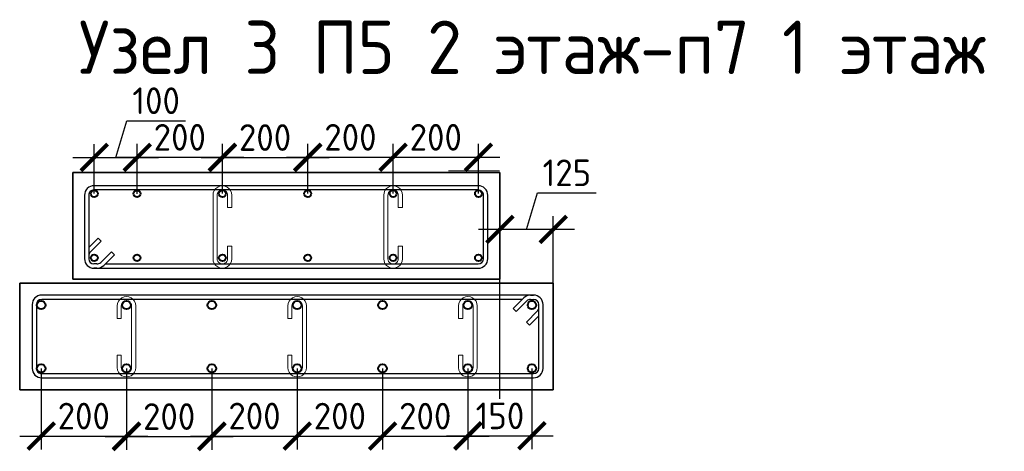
# Model space of a CAD drawing. Header units: millimetres. Extents: x 263826 to 1585445, y -423071 to 70137.
# Tile 9 of 256: x 297742 to 306969, y -243933 to -239886. Entities that reach past the tile are written whole.
import ezdxf

# ---------------------------------------------------------------- set-up
doc = ezdxf.new("R2010")
doc.units = ezdxf.units.MM
doc.linetypes.add('HIDDEN2', pattern=[4.7625, 3.175, -1.5875])
for name, color, linetype, lineweight in [('1 Стены', 3, 'Continuous', 30), ('Арм_шпильки', 143, 'Continuous', 18), ('Армирование', 3, 'Continuous', 40), ('Узлы', 7, 'Continuous', 0)]:
    doc.layers.add(name, color=color, linetype=linetype, lineweight=lineweight)
doc.layers.add('Колонна_ бетон', color=7, linetype='Continuous', lineweight=50, true_color=0xb4b496)
doc.styles.add('GOST 2.304', font='CS_Gost2304.shx')
doc.styles.add('GOST-2.304_Type-B', font='GOST_Common.ttf')
doc.dimstyles.new('СПДС', dxfattribs={"dimscale": 100, "dimtxt": 2.5, "dimasz": 2.5, "dimexe": 1.25, "dimexo": 0, "dimtad": 1, "dimdec": 0, "dimtxsty": 'GOST-2.304_Type-B', "dimblk": 'ARCHTICK', "dimcen": 2.5, "dimdle": 2, "dimadec": 0, "dimazin": 2, "dimtfac": 0.75, "dimtdec": 0, "dimtmove": 1, "dimatfit": 3, "dimfxl": 1, "dimtolj": 1, "dimarcsym": 1})

# ---------------------------------------------------------------- blocks, each defined once
blk = doc.blocks.new('*U406')
at = {"color": 0, "linetype": 'ByBlock', "lineweight": -2}
for p, q in [((162.8, 944.4), (12.5, 944.4)), ((162.8, 934.4), (12.5, 934.4)), ((38.8, 934.4), (60.9, 912.3)), ((-10, 921.9), (-10, 12.5)), ((-10, 914.9), (-10, 921.9)), ((0, 914.9), (0, 921.9)), ((53.8, 905.3), (28.3, 930.7)), ((60.9, 912.3), (53.8, 905.3)), ((175.3, 12.5), (175.3, 921.9)), ((185.3, 12.5), (185.3, 921.9)), ((22, 873.5), (-3.4, 899)), ((0, 895.6), (0, 12.5)), ((3.7, 906), (29.1, 880.6)), ((29.1, 880.6), (22, 873.5)), ((12.5, 0), (162.8, 0)), ((12.5, -10), (162.8, -10))]:
    blk.add_line(p, q, dxfattribs=at)
for centre, radius, start, end in [((12.5, 921.9), 22.5, 90, 180), ((12.5, 921.9), 12.5, 90, 180), ((19.5, 921.9), 12.5, 45, 90), ((162.8, 921.9), 22.5, 0, 90), ((162.8, 921.9), 12.5, 0, 90), ((12.5, 914.9), 22.5, 180, 225), ((12.5, 914.9), 12.5, 180, 225), ((12.5, 12.5), 22.5, 180, 270), ((12.5, 12.5), 12.5, 180, 270), ((162.8, 12.5), 12.5, 270, 0), ((162.8, 12.5), 22.5, 270, 0)]:
    blk.add_arc(centre, radius, start, end, dxfattribs=at)
at = {"style": 'GOST 2.304', "oblique": 15, "flags": 9}
for tag, p in [('ДИАМЕТР', (-52.8, -63)), ('КЛАСС', (-53, -68.7)), ('ПОЗИЦИЯ', (-52.3, -58)), ('ДЛИНА', (-52.5, -73.8)), ('МАССА', (-52.3, -78.3))]:
    blk.add_attdef(tag, p, '', height=2.5, dxfattribs=at)
blk = doc.blocks.new('*U407')
for p, q in [((-8, 0), (-7.4, 4.7)), ((-7.4, 4.7), (-5.6, 9)), ((-5.6, 9), (-2.7, 12.7)), ((-2.7, 12.7), (1, 15.6)), ((1, 15.6), (5.3, 17.4)), ((5.3, 17.4), (10, 18)), ((34, 18), (10, 18)), ((10, 10), (34, 10)), ((34, 10), (34, 18)), ((108.4, 18), (132.4, 18)), ((108.4, 10), (108.4, 18)), ((132.4, 10), (108.4, 10)), ((137, 17.4), (132.4, 18)), ((141.4, 15.6), (137, 17.4)), ((145.1, 12.7), (141.4, 15.6)), ((148, 9), (145.1, 12.7)), ((149.8, 4.7), (148, 9)), ((150.4, 0), (149.8, 4.7)), ((149.8, -4.7), (150.4, 0)), ((-7.4, -4.7), (-8, 0)), ((-5.6, -9), (-7.4, -4.7)), ((-2.7, -12.7), (-5.6, -9)), ((1, -15.6), (-2.7, -12.7)), ((5.3, -17.4), (1, -15.6)), ((10, -18), (5.3, -17.4)), ((10, -18), (132.4, -18)), ((132.4, -18), (137, -17.4)), ((137, -17.4), (141.4, -15.6)), ((141.4, -15.6), (145.1, -12.7)), ((145.1, -12.7), (148, -9)), ((148, -9), (149.8, -4.7))]:
    blk.add_line(p, q)
at = {"color": 0, "linetype": 'ByBlock', "lineweight": -2}
for p, q in [((0, 0), (0.3, 2.6)), ((0.3, 2.6), (1.3, 5)), ((1.3, 5), (2.9, 7.1)), ((2.9, 7.1), (5, 8.7)), ((5, 8.7), (7.4, 9.7)), ((7.4, 9.7), (10, 10)), ((135, 9.7), (132.4, 10)), ((137.4, 8.7), (135, 9.7)), ((139.5, 7.1), (137.4, 8.7)), ((141.1, 5), (139.5, 7.1)), ((142.1, 2.6), (141.1, 5)), ((142.4, 0), (142.1, 2.6)), ((142.1, -2.6), (142.4, 0)), ((0.3, -2.6), (0, 0)), ((1.3, -5), (0.3, -2.6)), ((2.9, -7.1), (1.3, -5)), ((5, -8.7), (2.9, -7.1)), ((7.4, -9.7), (5, -8.7)), ((10, -10), (7.4, -9.7)), ((10, -10), (132.4, -10)), ((132.4, -10), (135, -9.7)), ((135, -9.7), (137.4, -8.7)), ((137.4, -8.7), (139.5, -7.1)), ((139.5, -7.1), (141.1, -5)), ((141.1, -5), (142.1, -2.6))]:
    blk.add_line(p, q, dxfattribs=at)
at = {"style": 'GOST 2.304', "oblique": 15, "flags": 9}
for tag, p in [('ПОЗИЦИЯ', (118, -56.6)), ('ДИАМЕТР', (117.8, -62.2)), ('ДЛИНА', (118.1, -72.5)), ('КЛАСС', (118, -67.8)), ('МАССА', (118.7, -78.2))]:
    blk.add_attdef(tag, p, '', height=2.5, dxfattribs=at)
blk = doc.blocks.new('*U2406')
at = {"color": 0, "linetype": 'ByBlock', "lineweight": -2}
for p, q in [((163.3, 1198.9), (12.5, 1198.9)), ((163.3, 1188.9), (12.5, 1188.9)), ((38.8, 1188.9), (60.9, 1166.9)), ((-10, 1176.4), (-10, 12.5)), ((-10, 1169.4), (-10, 1176.4)), ((0, 1169.4), (0, 1176.4)), ((53.8, 1159.8), (28.3, 1185.2)), ((60.9, 1166.9), (53.8, 1159.8)), ((175.8, 12.5), (175.8, 1176.4)), ((185.8, 12.5), (185.8, 1176.4)), ((22, 1128), (-3.4, 1153.5)), ((0, 1150.1), (0, 12.5)), ((3.7, 1160.6), (29.1, 1135.1)), ((29.1, 1135.1), (22, 1128)), ((12.5, 0), (163.3, 0)), ((12.5, -10), (163.3, -10))]:
    blk.add_line(p, q, dxfattribs=at)
for centre, radius, start, end in [((12.5, 1176.4), 22.5, 90, 180), ((12.5, 1176.4), 12.5, 90, 180), ((19.5, 1176.4), 12.5, 45, 90), ((163.3, 1176.4), 22.5, 0, 90), ((163.3, 1176.4), 12.5, 0, 90), ((12.5, 1169.4), 22.5, 180, 225), ((12.5, 1169.4), 12.5, 180, 225), ((12.5, 12.5), 22.5, 180, 270), ((12.5, 12.5), 12.5, 180, 270), ((163.3, 12.5), 12.5, 270, 0), ((163.3, 12.5), 22.5, 270, 0)]:
    blk.add_arc(centre, radius, start, end, dxfattribs=at)
at = {"style": 'GOST 2.304', "oblique": 15, "flags": 9}
for tag, p in [('ДИАМЕТР', (-52.8, -63)), ('КЛАСС', (-53, -68.7)), ('ПОЗИЦИЯ', (-52.3, -58)), ('ДЛИНА', (-52.5, -73.8)), ('МАССА', (-52.3, -78.3))]:
    blk.add_attdef(tag, p, '', height=2.5, dxfattribs=at)
blk = doc.blocks.new('*U2407')
for p, q in [((-8, 0), (-7.4, 4.7)), ((-7.4, 4.7), (-5.6, 9)), ((-5.6, 9), (-2.7, 12.7)), ((-2.7, 12.7), (1, 15.6)), ((1, 15.6), (5.3, 17.4)), ((5.3, 17.4), (10, 18)), ((34, 18), (10, 18)), ((10, 10), (34, 10)), ((34, 10), (34, 18)), ((104.5, 18), (128.5, 18)), ((104.5, 10), (104.5, 18)), ((128.5, 10), (104.5, 10)), ((133.2, 17.4), (128.5, 18)), ((137.5, 15.6), (133.2, 17.4)), ((141.2, 12.7), (137.5, 15.6)), ((144.1, 9), (141.2, 12.7)), ((145.9, 4.7), (144.1, 9)), ((146.5, 0), (145.9, 4.7)), ((145.9, -4.7), (146.5, 0)), ((-7.4, -4.7), (-8, 0)), ((-5.6, -9), (-7.4, -4.7)), ((-2.7, -12.7), (-5.6, -9)), ((1, -15.6), (-2.7, -12.7)), ((5.3, -17.4), (1, -15.6)), ((10, -18), (5.3, -17.4)), ((10, -18), (128.5, -18)), ((128.5, -18), (133.2, -17.4)), ((133.2, -17.4), (137.5, -15.6)), ((137.5, -15.6), (141.2, -12.7)), ((141.2, -12.7), (144.1, -9)), ((144.1, -9), (145.9, -4.7))]:
    blk.add_line(p, q)
at = {"color": 0, "linetype": 'ByBlock', "lineweight": -2}
for p, q in [((0, 0), (0.3, 2.6)), ((0.3, 2.6), (1.3, 5)), ((1.3, 5), (2.9, 7.1)), ((2.9, 7.1), (5, 8.7)), ((5, 8.7), (7.4, 9.7)), ((7.4, 9.7), (10, 10)), ((131.1, 9.7), (128.5, 10)), ((133.5, 8.7), (131.1, 9.7)), ((135.6, 7.1), (133.5, 8.7)), ((137.2, 5), (135.6, 7.1)), ((138.2, 2.6), (137.2, 5)), ((138.5, 0), (138.2, 2.6)), ((138.2, -2.6), (138.5, 0)), ((0.3, -2.6), (0, 0)), ((1.3, -5), (0.3, -2.6)), ((2.9, -7.1), (1.3, -5)), ((5, -8.7), (2.9, -7.1)), ((7.4, -9.7), (5, -8.7)), ((10, -10), (7.4, -9.7)), ((10, -10), (128.5, -10)), ((128.5, -10), (131.1, -9.7)), ((131.1, -9.7), (133.5, -8.7)), ((133.5, -8.7), (135.6, -7.1)), ((135.6, -7.1), (137.2, -5)), ((137.2, -5), (138.2, -2.6))]:
    blk.add_line(p, q, dxfattribs=at)
at = {"style": 'GOST 2.304', "oblique": 15, "flags": 9}
for tag, p in [('ПОЗИЦИЯ', (118, -56.6)), ('ДИАМЕТР', (117.8, -62.2)), ('ДЛИНА', (118.1, -72.5)), ('КЛАСС', (118, -67.8)), ('МАССА', (118.7, -78.2))]:
    blk.add_attdef(tag, p, '', height=2.5, dxfattribs=at)
blk = doc.blocks.new('_ArchTick')
at = {"color": 0, "linetype": 'ByBlock', "const_width": 0.15}
blk.add_lwpolyline([(-0.5, -0.5), (0.5, 0.5)], dxfattribs=at)
blk = doc.blocks.new('*D3478')
at = {"color": 0, "lineweight": -2, "transparency": 16777216}
for p, q in [((302491.7, -241853.1), (302594.8, -241509.4)), ((302594.8, -241509.4), (303144.8, -241509.4)), ((302241.7, -243440.6), (302241.7, -241728.1)), ((302741.7, -242355.2), (302741.7, -241728.1)), ((302941.7, -241853.1), (302041.7, -241853.1))]:
    blk.add_line(p, q, dxfattribs=at)
at = {"layer": 'DEFPOINTS', "color": 0, "lineweight": 0, "transparency": 16777216}
for p in [(302241.7, -241853.1), (302741.7, -242355.2, 5980), (302241.7, -243440.6, 5980)]:
    blk.add_point(p, dxfattribs=at)
at = {"color": 0, "lineweight": -2, "transparency": 16777216, "xscale": 250, "yscale": 250, "zscale": 250, "rotation": 180}
blk.add_blockref('_ArchTick', (302241.7, -241853.1), dxfattribs=at)
at = {"color": 0, "lineweight": -2, "transparency": 16777216, "xscale": 250, "yscale": 250, "zscale": 250}
blk.add_blockref('_ArchTick', (302741.7, -241853.1), dxfattribs=at)
at = {"color": 0, "transparency": 16777216, "insert": (302869.8, -241321.9), "char_height": 250, "attachment_point": 5, "style": 'GOST-2.304_Type-B'}
blk.add_mtext('\\A1;125', dxfattribs=at)
blk = doc.blocks.new('*D3497')
at = {"color": 0, "lineweight": -2, "transparency": 16777216}
for p, q in [((298642.1, -241177.4), (298745.3, -240833.7)), ((298745.3, -240833.7), (299295.3, -240833.7)), ((298441.1, -241517.2), (298441.1, -241052.4)), ((298843.2, -241518), (298843.2, -241052.4)), ((298241.1, -241177.4), (299043.2, -241177.4))]:
    blk.add_line(p, q, dxfattribs=at)
at = {"layer": 'DEFPOINTS', "color": 0, "lineweight": 0, "transparency": 16777216}
for p in [(298843.2, -241177.4), (298441.1, -241517.2, 2880), (298843.2, -241518)]:
    blk.add_point(p, dxfattribs=at)
at = {"color": 0, "lineweight": -2, "transparency": 16777216, "xscale": 250, "yscale": 250, "zscale": 250, "rotation": 180}
blk.add_blockref('_ArchTick', (298441.1, -241177.4), dxfattribs=at)
at = {"color": 0, "lineweight": -2, "transparency": 16777216, "xscale": 250, "yscale": 250, "zscale": 250}
blk.add_blockref('_ArchTick', (298843.2, -241177.4), dxfattribs=at)
at = {"color": 0, "transparency": 16777216, "insert": (299020.3, -240646.2), "char_height": 250, "attachment_point": 5, "style": 'GOST-2.304_Type-B'}
blk.add_mtext('\\A1;100', dxfattribs=at)
blk = doc.blocks.new('*D3498')
at = {"color": 0, "lineweight": -2, "transparency": 16777216}
for p, q in [((298843.2, -241518), (298843.2, -241051.7)), ((299641.1, -241517.2), (299641.1, -241051.7)), ((298643.2, -241176.7), (299841.1, -241176.7))]:
    blk.add_line(p, q, dxfattribs=at)
at = {"layer": 'DEFPOINTS', "color": 0, "lineweight": 0, "transparency": 16777216}
for p in [(299641.1, -241176.7), (298843.2, -241518), (299641.1, -241517.2, 2880)]:
    blk.add_point(p, dxfattribs=at)
at = {"color": 0, "lineweight": -2, "transparency": 16777216, "xscale": 250, "yscale": 250, "zscale": 250, "rotation": 180}
blk.add_blockref('_ArchTick', (298843.2, -241176.7), dxfattribs=at)
at = {"color": 0, "lineweight": -2, "transparency": 16777216, "xscale": 250, "yscale": 250, "zscale": 250}
blk.add_blockref('_ArchTick', (299641.1, -241176.7), dxfattribs=at)
at = {"color": 0, "transparency": 16777216, "insert": (299242.1, -240989.2), "char_height": 250, "attachment_point": 5, "style": 'GOST-2.304_Type-B'}
blk.add_mtext('\\A1;200', dxfattribs=at)
blk = doc.blocks.new('*D3499')
at = {"color": 0, "lineweight": -2, "transparency": 16777216}
for p, q in [((299641.1, -241517.2), (299641.1, -241053.8)), ((300441.1, -241517.2), (300441.1, -241053.8)), ((299441.1, -241178.8), (300641.1, -241178.8))]:
    blk.add_line(p, q, dxfattribs=at)
at = {"layer": 'DEFPOINTS', "color": 0, "lineweight": 0, "transparency": 16777216}
for p in [(300441.1, -241178.8), (299641.1, -241517.2), (300441.1, -241517.2, 2880)]:
    blk.add_point(p, dxfattribs=at)
at = {"color": 0, "lineweight": -2, "transparency": 16777216, "xscale": 250, "yscale": 250, "zscale": 250, "rotation": 180}
blk.add_blockref('_ArchTick', (299641.1, -241178.8), dxfattribs=at)
at = {"color": 0, "lineweight": -2, "transparency": 16777216, "xscale": 250, "yscale": 250, "zscale": 250}
blk.add_blockref('_ArchTick', (300441.1, -241178.8), dxfattribs=at)
at = {"color": 0, "transparency": 16777216, "insert": (300041.1, -240991.3), "char_height": 250, "attachment_point": 5, "style": 'GOST-2.304_Type-B'}
blk.add_mtext('\\A1;200', dxfattribs=at)
blk = doc.blocks.new('*D3500')
at = {"color": 0, "lineweight": -2, "transparency": 16777216}
for p, q in [((300441.1, -241517.2), (300441.1, -241051.6)), ((301241.1, -241517.2), (301241.1, -241051.6)), ((300241.1, -241176.6), (301441.1, -241176.6))]:
    blk.add_line(p, q, dxfattribs=at)
at = {"layer": 'DEFPOINTS', "color": 0, "lineweight": 0, "transparency": 16777216}
for p in [(301241.1, -241176.6), (300441.1, -241517.2), (301241.1, -241517.2, 2880)]:
    blk.add_point(p, dxfattribs=at)
at = {"color": 0, "lineweight": -2, "transparency": 16777216, "xscale": 250, "yscale": 250, "zscale": 250, "rotation": 180}
blk.add_blockref('_ArchTick', (300441.1, -241176.6), dxfattribs=at)
at = {"color": 0, "lineweight": -2, "transparency": 16777216, "xscale": 250, "yscale": 250, "zscale": 250}
blk.add_blockref('_ArchTick', (301241.1, -241176.6), dxfattribs=at)
at = {"color": 0, "transparency": 16777216, "insert": (300841.1, -240989.1), "char_height": 250, "attachment_point": 5, "style": 'GOST-2.304_Type-B'}
blk.add_mtext('\\A1;200', dxfattribs=at)
blk = doc.blocks.new('*D3501')
at = {"color": 0, "lineweight": -2, "transparency": 16777216}
for p, q in [((301241.1, -241517.2), (301241.1, -241051.7)), ((302041.1, -241517.2), (302041.1, -241051.7)), ((301041.1, -241176.7), (302241.1, -241176.7))]:
    blk.add_line(p, q, dxfattribs=at)
at = {"layer": 'DEFPOINTS', "color": 0, "lineweight": 0, "transparency": 16777216}
for p in [(302041.1, -241176.7), (301241.1, -241517.2), (302041.1, -241517.2, 2880)]:
    blk.add_point(p, dxfattribs=at)
at = {"color": 0, "lineweight": -2, "transparency": 16777216, "xscale": 250, "yscale": 250, "zscale": 250, "rotation": 180}
blk.add_blockref('_ArchTick', (301241.1, -241176.7), dxfattribs=at)
at = {"color": 0, "lineweight": -2, "transparency": 16777216, "xscale": 250, "yscale": 250, "zscale": 250}
blk.add_blockref('_ArchTick', (302041.1, -241176.7), dxfattribs=at)
at = {"color": 0, "transparency": 16777216, "insert": (301641.1, -240989.2), "char_height": 250, "attachment_point": 5, "style": 'GOST-2.304_Type-B'}
blk.add_mtext('\\A1;200', dxfattribs=at)
blk = doc.blocks.new('*D3502')
at = {"color": 0, "lineweight": -2, "transparency": 16777216}
for p, q in [((297942.3, -243155.2), (297942.3, -243915.2)), ((298742.3, -243155.2), (298742.3, -243915.2)), ((297742.3, -243790.2), (298942.3, -243790.2))]:
    blk.add_line(p, q, dxfattribs=at)
at = {"layer": 'DEFPOINTS', "color": 0, "lineweight": 0, "transparency": 16777216}
for p in [(297942.3, -243155.2, 5980), (298742.3, -243155.2, 5980), (298742.3, -243790.2)]:
    blk.add_point(p, dxfattribs=at)
at = {"color": 0, "lineweight": -2, "transparency": 16777216, "xscale": 250, "yscale": 250, "zscale": 250, "rotation": 180}
blk.add_blockref('_ArchTick', (297942.3, -243790.2), dxfattribs=at)
at = {"color": 0, "lineweight": -2, "transparency": 16777216, "xscale": 250, "yscale": 250, "zscale": 250}
blk.add_blockref('_ArchTick', (298742.3, -243790.2), dxfattribs=at)
at = {"color": 0, "transparency": 16777216, "insert": (298342.3, -243602.7), "char_height": 250, "attachment_point": 5, "style": 'GOST-2.304_Type-B'}
blk.add_mtext('\\A1;200', dxfattribs=at)
blk = doc.blocks.new('*D3503')
at = {"color": 0, "lineweight": -2, "transparency": 16777216}
for p, q in [((298742.3, -243155.2), (298742.3, -243919.7)), ((299542.3, -243155.2), (299542.3, -243919.7)), ((298542.3, -243794.7), (299742.3, -243794.7))]:
    blk.add_line(p, q, dxfattribs=at)
at = {"layer": 'DEFPOINTS', "color": 0, "lineweight": 0, "transparency": 16777216}
for p in [(298742.3, -243155.2), (299542.3, -243155.2, 5980), (299542.3, -243794.7)]:
    blk.add_point(p, dxfattribs=at)
at = {"color": 0, "lineweight": -2, "transparency": 16777216, "xscale": 250, "yscale": 250, "zscale": 250, "rotation": 180}
blk.add_blockref('_ArchTick', (298742.3, -243794.7), dxfattribs=at)
at = {"color": 0, "lineweight": -2, "transparency": 16777216, "xscale": 250, "yscale": 250, "zscale": 250}
blk.add_blockref('_ArchTick', (299542.3, -243794.7), dxfattribs=at)
at = {"color": 0, "transparency": 16777216, "insert": (299142.3, -243607.2), "char_height": 250, "attachment_point": 5, "style": 'GOST-2.304_Type-B'}
blk.add_mtext('\\A1;200', dxfattribs=at)
blk = doc.blocks.new('*D3504')
at = {"color": 0, "lineweight": -2, "transparency": 16777216}
for p, q in [((299542.3, -243155.2), (299542.3, -243914.5)), ((300342.3, -243155.2), (300342.3, -243914.5)), ((299342.3, -243789.5), (300542.3, -243789.5))]:
    blk.add_line(p, q, dxfattribs=at)
at = {"layer": 'DEFPOINTS', "color": 0, "lineweight": 0, "transparency": 16777216}
for p in [(299542.3, -243155.2), (300342.3, -243155.2, 5980), (300342.3, -243789.5)]:
    blk.add_point(p, dxfattribs=at)
at = {"color": 0, "lineweight": -2, "transparency": 16777216, "xscale": 250, "yscale": 250, "zscale": 250, "rotation": 180}
blk.add_blockref('_ArchTick', (299542.3, -243789.5), dxfattribs=at)
at = {"color": 0, "lineweight": -2, "transparency": 16777216, "xscale": 250, "yscale": 250, "zscale": 250}
blk.add_blockref('_ArchTick', (300342.3, -243789.5), dxfattribs=at)
at = {"color": 0, "transparency": 16777216, "insert": (299942.3, -243602), "char_height": 250, "attachment_point": 5, "style": 'GOST-2.304_Type-B'}
blk.add_mtext('\\A1;200', dxfattribs=at)
blk = doc.blocks.new('*D3505')
at = {"color": 0, "lineweight": -2, "transparency": 16777216}
for p, q in [((300342.3, -243155.2), (300342.3, -243915.6)), ((301142.3, -243155.2), (301142.3, -243915.6)), ((300142.3, -243790.6), (301342.3, -243790.6))]:
    blk.add_line(p, q, dxfattribs=at)
at = {"layer": 'DEFPOINTS', "color": 0, "lineweight": 0, "transparency": 16777216}
for p in [(300342.3, -243155.2), (301142.3, -243155.2, 5980), (301142.3, -243790.6)]:
    blk.add_point(p, dxfattribs=at)
at = {"color": 0, "lineweight": -2, "transparency": 16777216, "xscale": 250, "yscale": 250, "zscale": 250, "rotation": 180}
blk.add_blockref('_ArchTick', (300342.3, -243790.6), dxfattribs=at)
at = {"color": 0, "lineweight": -2, "transparency": 16777216, "xscale": 250, "yscale": 250, "zscale": 250}
blk.add_blockref('_ArchTick', (301142.3, -243790.6), dxfattribs=at)
at = {"color": 0, "transparency": 16777216, "insert": (300742.3, -243603.1), "char_height": 250, "attachment_point": 5, "style": 'GOST-2.304_Type-B'}
blk.add_mtext('\\A1;200', dxfattribs=at)
blk = doc.blocks.new('*D3506')
at = {"color": 0, "lineweight": -2, "transparency": 16777216}
for p, q in [((301142.3, -243155.2), (301142.3, -243915.8)), ((301942.3, -243155.2), (301942.3, -243915.8)), ((300942.3, -243790.8), (302142.3, -243790.8))]:
    blk.add_line(p, q, dxfattribs=at)
at = {"layer": 'DEFPOINTS', "color": 0, "lineweight": 0, "transparency": 16777216}
for p in [(301142.3, -243155.2), (301942.3, -243155.2, 5980), (301942.3, -243790.8)]:
    blk.add_point(p, dxfattribs=at)
at = {"color": 0, "lineweight": -2, "transparency": 16777216, "xscale": 250, "yscale": 250, "zscale": 250, "rotation": 180}
blk.add_blockref('_ArchTick', (301142.3, -243790.8), dxfattribs=at)
at = {"color": 0, "lineweight": -2, "transparency": 16777216, "xscale": 250, "yscale": 250, "zscale": 250}
blk.add_blockref('_ArchTick', (301942.3, -243790.8), dxfattribs=at)
at = {"color": 0, "transparency": 16777216, "insert": (301542.3, -243603.3), "char_height": 250, "attachment_point": 5, "style": 'GOST-2.304_Type-B'}
blk.add_mtext('\\A1;200', dxfattribs=at)
blk = doc.blocks.new('*D3507')
at = {"color": 0, "lineweight": -2, "transparency": 16777216}
for p, q in [((301942.3, -243155.2), (301942.3, -243913.1)), ((302542.3, -243155.2), (302542.3, -243913.1)), ((301742.3, -243788.1), (302742.3, -243788.1))]:
    blk.add_line(p, q, dxfattribs=at)
at = {"layer": 'DEFPOINTS', "color": 0, "lineweight": 0, "transparency": 16777216}
for p in [(301942.3, -243155.2), (302542.3, -243155.2, 5980), (302542.3, -243788.1)]:
    blk.add_point(p, dxfattribs=at)
at = {"color": 0, "lineweight": -2, "transparency": 16777216, "xscale": 250, "yscale": 250, "zscale": 250, "rotation": 180}
blk.add_blockref('_ArchTick', (301942.3, -243788.1), dxfattribs=at)
at = {"color": 0, "lineweight": -2, "transparency": 16777216, "xscale": 250, "yscale": 250, "zscale": 250}
blk.add_blockref('_ArchTick', (302542.3, -243788.1), dxfattribs=at)
at = {"color": 0, "transparency": 16777216, "insert": (302242.3, -243600.6), "char_height": 250, "attachment_point": 5, "style": 'GOST-2.304_Type-B'}
blk.add_mtext('\\A1;150', dxfattribs=at)

msp = doc.modelspace()

# ---------------------------------------------------------------- linework, layer by layer
at = {"layer": '1 Стены', "color": 252, "linetype": 'HIDDEN2', "lineweight": 0, "true_color": 0x939598}
msp.add_line((301759.71045, -241302.7652, -3320.00001), (302239.71045, -241302.7652, -3320.00001), dxfattribs=at)
at = {"layer": '1 Стены', "color": 252, "lineweight": 0, "true_color": 0x939598}
for p, q in [((297742.26797, -243355.24479, -220.00001), (297742.26797, -242555.24479, -220.00001)), ((302742.24355, -242555.24479, -220.00001), (302742.24355, -243355.24479, -220.00001)), ((302742.24355, -243355.24479, -220.00001), (297742.26797, -243355.24479, -220.00001))]:
    msp.add_line(p, q, dxfattribs=at)
at = {"layer": 'Армирование', "color": 3}
for centre, radius in [((298441.06147, -241517.24753, -3320.00001), 32), ((298841.06147, -241517.24753, -3320.00001), 32), ((299641.06147, -241517.24753, -3320.00001), 32), ((300441.06147, -241517.24753, -3320.00001), 32), ((301241.06147, -241517.24753, -3320.00001), 32), ((302041.06147, -241517.24753, -3320.00001), 32), ((298441.06147, -242119.09111, -3320.00001), 32), ((298841.06147, -242119.09111, -3320.00001), 32), ((299641.06147, -242119.09111, -3320.00001), 32), ((300441.06147, -242119.09111, -3320.00001), 32), ((301241.06147, -242119.09111, -3320.00001), 32), ((302041.06147, -242119.09111, -3320.00001), 32), ((297942.26797, -242561.85952, -220.00001), 40), ((298742.26797, -242561.85952, -220.00001), 40), ((299542.26797, -242561.85952, -220.00001), 40), ((300342.26797, -242561.85952, -220.00001), 40), ((301142.26797, -242561.85952, -220.00001), 40), ((301942.26797, -242561.85952, -220.00001), 40), ((302542.26797, -242561.85952, -220.00001), 40), ((297942.26797, -243155.24479, -220.00001), 40), ((298742.26797, -243155.24479, -220.00001), 40), ((299542.26797, -243155.24479, -220.00001), 40), ((300342.26797, -243155.24479, -220.00001), 40), ((301142.26797, -243155.24479, -220.00001), 40), ((301942.26797, -243155.24479, -220.00001), 40), ((302542.26797, -243155.24479, -220.00001), 40)]:
    msp.add_circle(centre, radius, dxfattribs=at)
at = {"layer": 'Колонна_ бетон', "color": 180, "linetype": 'Continuous', "lineweight": 35, "transparency": 33554687}
for p, q in [((298241.06147, -242318.16932, -3320.00001), (298241.06147, -241318.16932, -3320.00001)), ((298241.06147, -241318.16932, -3320.00001), (302241.06147, -241318.16932, -3320.00001)), ((302241.06147, -241318.16932, -3320.00001), (302241.06147, -242318.16932, -3320.00001)), ((297741.65248, -242355.24301, 2659.99998), (297741.65248, -243355.24301, 2659.99998)), ((297741.65248, -242355.24301, 2659.99998), (302741.65235, -242355.24301, 2659.99998)), ((298241.06147, -242318.16932, -3320.00001), (302241.06147, -242318.16932, -3320.00001)), ((302741.65235, -242355.24301, 2659.99998), (302741.65235, -243355.24301, 2659.99998)), ((297741.65248, -243355.24301, 2659.99998), (302741.65235, -243355.24301, 2659.99998))]:
    msp.add_line(p, q, dxfattribs=at)

# ---------------------------------------------------------------- block references
at = {"lineweight": 30, "xscale": 3.959999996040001, "yscale": 3.959999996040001, "zscale": 3.959999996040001}
for name, p, rotation in [('*U406', (302088.72023, -242176.86356, -6200), 89.99999999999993), ('*U2406', (297898.31675, -242508.37918, -220.00001), 269.9999999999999)]:
    msp.add_blockref(name, p, dxfattribs=dict(at, rotation=rotation))
at = {"layer": 'Арм_шпильки', "color": 3, "xscale": 4.875, "yscale": 4.875, "zscale": 4.875}
for name, p, rotation in [('*U407', (299641.06147, -241482.70811, -6200), 269.9999999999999), ('*U407', (301241.06147, -241482.70811, -6200), 269.9999999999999), ('*U2407', (298742.26797, -243197.04563, -220.00001), 89.99999999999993), ('*U2407', (300342.26797, -243197.04563, -220.00001), 89.99999999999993), ('*U2407', (301942.26797, -243197.04563, -220.00001), 89.99999999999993)]:
    msp.add_blockref(name, p, dxfattribs=dict(at, rotation=rotation))

# ---------------------------------------------------------------- texts
at = {"layer": 'Узлы', "color": 1, "linetype": 'Continuous', "lineweight": 0, "style": 'GOST-2.304_Type-B'}
msp.add_text('Узел 3 П5 2 этаж-п7 1 этаж', height=500, dxfattribs=at).set_placement((298295.26352, -240395.29681, -3320.00001))

# ---------------------------------------------------------------- dimensions: what is measured, and where the dimension line sits
at = {"color": 1}
for base, p1, p2, picture, middle in [((298843.20016, -241177.43774, -6200), (298441.06147, -241517.24753, -3320.00001), (298843.20016, -241517.99697, -6200), '*D3497', (298807.75582, -240646.18774, -6200)), ((299641.06147, -241176.74951, -6200), (298843.20016, -241517.99697, -6200), (299641.06147, -241517.24753, -3320.00001), '*D3498', (299242.13082, -240989.24951, -6200)), ((300441.06147, -241178.77378, -6200), (299641.06147, -241517.24753, -6200), (300441.06147, -241517.24753, -3320.00001), '*D3499', (300041.06147, -240991.27378, -6200)), ((301241.06147, -241176.64786, -6200), (300441.06147, -241517.24753, -6200), (301241.06147, -241517.24753, -3320.00001), '*D3500', (300841.06147, -240989.14786, -6200)), ((302041.06147, -241176.67848, -6200), (301241.06147, -241517.24753, -6200), (302041.06147, -241517.24753, -3320.00001), '*D3501', (301641.06147, -240989.17848, -6200)), ((302241.65235, -241853.13328, -3320.00001), (302741.65235, -242355.24301, 2659.99998), (302241.65235, -243440.58162, 2659.99998), '*D3478', (302657.27735, -241321.88328, -3320.00001)), ((298742.26797, -243790.20306, -6200), (297942.26797, -243155.24479, -220.00001), (298742.26797, -243155.24479, -220.00001), '*D3502', (298342.26797, -243602.70306, -6200)), ((299542.26797, -243794.72308, -6200), (298742.26797, -243155.24479, -6200), (299542.26797, -243155.24479, -220.00001), '*D3503', (299142.26797, -243607.22308, -6200)), ((300342.26797, -243789.48667, -6200), (299542.26797, -243155.24479, -6200), (300342.26797, -243155.24479, -220.00001), '*D3504', (299942.26797, -243601.98667, -6200)), ((301142.26797, -243790.58881, -6200), (300342.26797, -243155.24479, -6200), (301142.26797, -243155.24479, -220.00001), '*D3505', (300742.26797, -243603.08881, -6200)), ((301942.26797, -243790.79699, -6200), (301142.26797, -243155.24479, -6200), (301942.26797, -243155.24479, -220.00001), '*D3506', (301542.26797, -243603.29699, -6200)), ((302542.26797, -243788.08327, -6200), (301942.26797, -243155.24479, -6200), (302542.26797, -243155.24479, -220.00001), '*D3507', (302242.26797, -243600.58327, -6200))]:
    dim = msp.add_linear_dim(base=base, p1=p1, p2=p2, dimstyle='СПДС', override={"dimlfac": 0.25, "dimrnd": 5}, dxfattribs=at)
    dim.commit()
    dim.dimension.update_dxf_attribs({"geometry": picture, "text_midpoint": middle})

doc.saveas('drawing.dxf')
